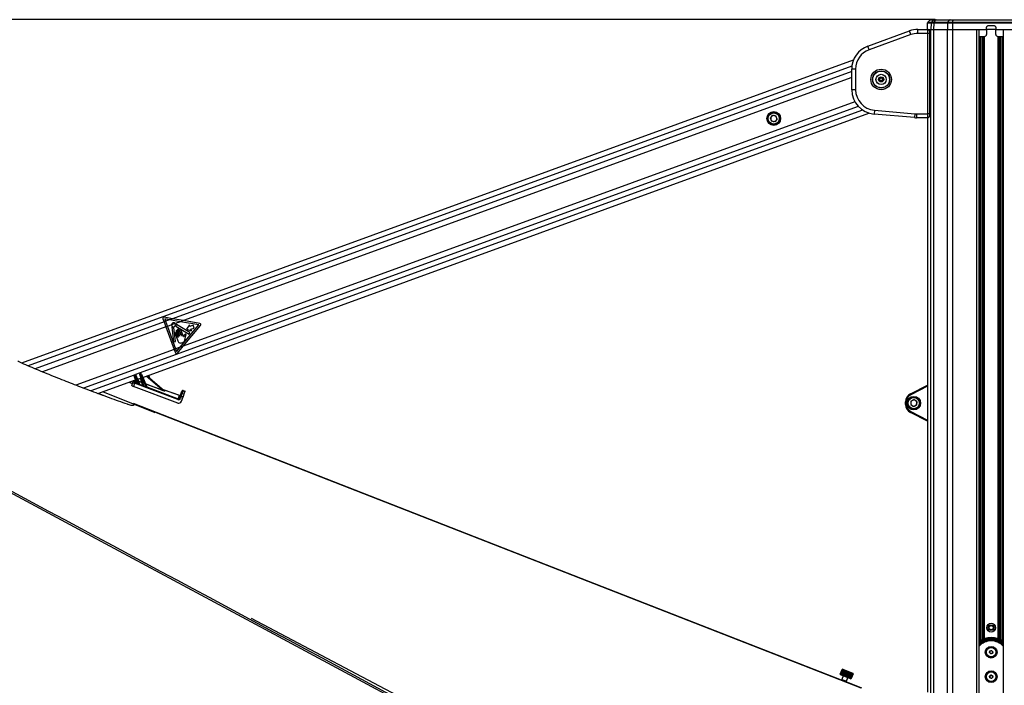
# Model space of a CAD drawing. Header units: millimetres. Extents: x 20 to 26560, y 40 to 17955.
# Tile 23 of 90: x 8008 to 10015, y 5987 to 7345. Entities that reach past the tile are written whole.
import ezdxf

# ---------------------------------------------------------------- set-up
doc = ezdxf.new("R2010")
doc.units = ezdxf.units.MM
doc.header["$LTSCALE"] = 2
doc.layers.add('COMPONENT_GEOMETRY', color=7, linetype='Continuous')
doc.styles.add('SLDTEXTSTYLE0', font='TXT', dxfattribs={"width": 0.75})
doc.dimstyles.new('SLDDIMSTYLE0', dxfattribs={"dimtxt": 150, "dimasz": 6.604, "dimexe": 0, "dimexo": 0.0625, "dimgap": 37.5, "dimtad": 0, "dimtih": 1, "dimtoh": 1, "dimdec": 1, "dimrnd": 1e-09, "dimzin": 12, "dimdsep": 46, "dimtxsty": 'SLDTEXTSTYLE0', "dimsah": 1, "dimcen": 0.09, "dimadec": 0, "dimazin": 3, "dimtfac": 1, "dimtdec": 1, "dimtofl": 0, "dimtmove": 0, "dimatfit": 3, "dimfxl": 1, "dimfrac": 2, "dimtolj": 1, "dimtzin": 12, "dimarcsym": 0})

# ---------------------------------------------------------------- blocks, each defined once
blk = doc.blocks.new('_D_3')
at = {"layer": 'COMPONENT_GEOMETRY', "color": 7}
for p, q in [((9873.9, 7345), (7394.1, 7345)), ((7400.4, 7345), (7400.4, 4671)), ((7100.3, 4640.5), (7054.6, 4640.5)), ((7054.6, 4640.5), (7054.6, 4402.4)), ((7700.5, 4640.5), (7746.2, 4640.5)), ((7746.2, 4640.5), (7746.2, 4402.4)), ((7054.6, 4402.4), (7100.3, 4402.4)), ((7746.2, 4402.4), (7700.5, 4402.4)), ((7400.4, 1504), (7400.4, 4177.9)), ((9668.8, 1504), (7394.1, 1504))]:
    blk.add_line(p, q, dxfattribs=at)
for points in [[(7400.4, 7345), (7399.4, 7338.4), (7401.4, 7338.4)], [(7400.4, 1504), (7401.4, 1510.6), (7399.4, 1510.6)]]:
    blk.add_solid(points, dxfattribs=at)
at = {"layer": 'COMPONENT_GEOMETRY', "color": 7, "char_height": 150, "attachment_point": 1, "style": 'SLDTEXTSTYLE0'}
for s, insert in [('9\'6.98"', (7100.3, 4595.7)), ('2920.5mm', (6908.1, 4371.3))]:
    blk.add_mtext(s, dxfattribs=dict(at, insert=insert))

msp = doc.modelspace()

# ---------------------------------------------------------------- linework, layer by layer
at = {"color": 7, "linetype": 'Continuous', "lineweight": 25}
for p, q in [((9857.89, 7329.03), (9857.82, 7324.96)), ((9857.93, 7337.72), (9857.85, 7332.96)), ((9857.85, 7332.96), (9857.88, 7332.96)), ((9863.29, 7344.12), (9858.85, 7339.82)), ((9865.38, 7344.96), (9873.07, 7344.96)), ((9865.77, 7337.72), (9865.56, 7324.96)), ((9871.18, 7337.72), (9865.77, 7337.72)), ((9866.67, 7339.82), (9871.03, 7344.12)), ((9866.67, 7339.82), (9871.83, 7339.82)), ((9871.18, 7337.72), (9871.02, 7324.96)), ((9874.97, 7344.12), (9871.03, 7344.12)), ((9899.43, 7337.72), (9871.18, 7337.72)), ((9871.83, 7339.82), (9874.97, 7344.12)), ((9871.83, 7339.82), (9900.08, 7339.82)), ((9873.07, 7344.96), (9876.44, 7344.96)), ((9903.22, 7344.12), (9874.97, 7344.12)), ((9876.44, 7344.96), (9904.69, 7344.96)), ((9899.43, 7337.72), (9899.27, 7324.96)), ((9909.51, 7337.72), (9899.43, 7337.72)), ((9900.08, 7339.82), (9903.22, 7344.12)), ((9900.08, 7339.82), (9909.69, 7339.82)), ((9910.57, 7344.12), (9903.22, 7344.12)), ((9904.69, 7344.96), (9910.98, 7344.96)), ((9909.51, 7337.72), (9909.47, 7324.96)), ((10067.1, 7337.72), (9909.51, 7337.72)), ((9909.69, 7339.82), (9910.57, 7344.12)), ((9909.69, 7339.82), (10066.92, 7339.82)), ((10066.05, 7344.12), (9910.57, 7344.12)), ((9910.98, 7344.96), (10065.64, 7344.96)), ((9978.97, 7324.96), (9979.04, 7329.03)), ((9983.04, 7332.96), (9993.58, 7332.96)), ((9997.57, 7329.03), (9997.65, 7324.96)), ((9736.83, 7291.07), (9821.64, 7321.94)), ((9824.38, 7314.43), (9739.56, 7283.56)), ((9824.38, 7314.43), (9821.64, 7321.94)), ((9838.74, 7316.96), (9838.74, 7324.96)), ((9838.74, 7324.96), (9858.56, 7324.96)), ((9859.19, 7316.96), (9838.74, 7316.96)), ((9858.56, 7324.96), (9865.56, 7324.96)), ((9858.76, 7324.96), (9865.56, 7324.96)), ((9859.19, 7152.96), (9859.19, 7316.96)), ((9863.19, 7152.96), (9863.19, 7316.96)), ((9865.56, 7324.96), (9871.02, 7324.96)), ((9871.02, 7324.96), (9899.27, 7324.96)), ((9899.27, 7324.96), (9909.47, 7324.96)), ((9909.47, 7324.96), (9978.97, 7324.96)), ((9909.47, 7324.96), (9959.38, 7324.96)), ((9963.67, 1576.96), (9963.67, 7324.96)), ((9963.67, 7310.96), (9974.8, 7310.96)), ((9978.97, 7324.96), (9978.8, 7314.89)), ((9997.65, 7324.96), (9978.97, 7324.96)), ((9997.65, 7324.96), (10067.15, 7324.96)), ((9997.82, 7314.89), (9997.65, 7324.96)), ((10001.82, 7310.96), (10012.95, 7310.96)), ((10012.95, 7324.96), (10012.95, 1576.96)), ((9739.56, 7283.56), (9736.83, 7291.07)), ((9707.28, 7262.09), (8011.21, 6644.67)), ((9703.93, 7202.15), (9703.93, 7244.09)), ((9711.93, 7244.09), (9703.93, 7244.09)), ((9711.93, 7244.09), (9711.93, 7202.15)), ((9759.93, 7225.43), (9763.93, 7227.74)), ((9763.93, 7227.74), (9767.93, 7225.43)), ((9759.93, 7220.81), (9759.93, 7225.43)), ((9763.93, 7218.5), (9759.93, 7220.81)), ((9760.93, 7224.85), (9763.93, 7226.58)), ((9760.93, 7221.39), (9760.93, 7224.85)), ((9763.93, 7219.65), (9760.93, 7221.39)), ((9763.93, 7226.58), (9766.93, 7224.85)), ((9766.93, 7221.39), (9763.93, 7219.65)), ((9767.93, 7220.81), (9763.93, 7218.5)), ((9766.93, 7224.85), (9766.93, 7221.39)), ((9767.93, 7225.43), (9767.93, 7220.81)), ((9711.93, 7202.15), (9703.93, 7202.15)), ((8258.41, 6615.47), (9738.97, 7154.44)), ((9542.57, 7150.03), (9538.05, 7144.64)), ((9542.57, 7150.03), (9549.51, 7148.81)), ((9551.91, 7142.19), (9549.51, 7148.81)), ((9750.27, 7160.31), (9749.57, 7152.34)), ((9831.75, 7145.15), (9749.57, 7152.34)), ((9750.27, 7160.31), (9832.45, 7153.12)), ((9832.45, 7153.12), (9831.75, 7145.15)), ((9836.11, 7152.96), (9859.19, 7152.96)), ((9836.11, 7152.96), (9836.11, 7144.96)), ((9863.18, 7152.63), (9863.19, 7152.96)), ((9538.05, 7144.64), (9540.46, 7138.03)), ((9547.39, 7136.8), (9540.46, 7138.03)), ((9551.91, 7142.19), (9547.39, 7136.8)), ((9858.56, 7144.96), (9836.11, 7144.96)), ((9858.75, 7144.96), (9858.56, 7144.96)), ((9858.75, 7144.98), (9858.75, 5973.37)), ((8299.71, 6734.91), (8301.94, 6728.77)), ((8304.99, 6729.88), (8301.94, 6728.77)), ((8301.94, 6728.77), (8305.76, 6718.28)), ((8319.41, 6735.13), (8302.42, 6738.14)), ((8303.24, 6734.7), (8304.99, 6729.88)), ((8313.32, 6732.91), (8303.24, 6734.7)), ((8313.32, 6732.91), (8304.99, 6729.88)), ((8304.99, 6729.88), (8308.81, 6719.39)), ((8319.41, 6735.13), (8313.32, 6732.91)), ((8335.26, 6729.02), (8313.32, 6732.91)), ((8341.35, 6731.24), (8319.41, 6735.13)), ((8335.26, 6729.02), (8324.64, 6725.16)), ((8341.35, 6731.24), (8335.26, 6729.02)), ((8372.81, 6722.36), (8335.26, 6729.02)), ((8374.75, 6725.32), (8341.35, 6731.24)), ((8308.81, 6719.39), (8305.76, 6718.28)), ((8305.76, 6718.28), (8322.46, 6672.4)), ((8317.33, 6722.5), (8308.81, 6719.39)), ((8308.81, 6719.39), (8325.51, 6673.51)), ((8324.64, 6725.16), (8317.33, 6722.5)), ((8317.58, 6718.53), (8321.41, 6688.15)), ((8325.25, 6688.63), (8321.63, 6717.38)), ((8326.04, 6720.07), (8352.83, 6703.46)), ((8326.5, 6708.89), (8330.59, 6697.65)), ((8354.77, 6706.68), (8326.94, 6723.44)), ((8330.18, 6697.5), (8327.19, 6705.72)), ((8329.05, 6711.87), (8333.51, 6699.62)), ((8333.11, 6699.48), (8329.31, 6709.91)), ((8336.73, 6700.8), (8332.27, 6713.04)), ((8333.7, 6710.37), (8337.13, 6700.94)), ((8334.94, 6676.95), (8372.81, 6722.36)), ((8341.74, 6698.29), (8336.91, 6711.54)), ((8341.01, 6679.16), (8376.2, 6721.36)), ((8353.5, 6722.29), (8347.72, 6713.5)), ((8347.72, 6713.5), (8357.8, 6710.49)), ((8352.83, 6703.46), (8354.77, 6706.68)), ((8354.63, 6719.19), (8353.5, 6722.29)), ((8361.51, 6721.7), (8354.63, 6719.19)), ((8356.67, 6713.59), (8363.55, 6716.09)), ((8357.8, 6710.49), (8356.67, 6713.59)), ((8363.55, 6716.09), (8361.51, 6721.7)), ((8321.41, 6688.15), (8325.25, 6688.63)), ((8324.37, 6704.7), (8329.72, 6690.02)), ((8344.81, 6694.25), (8345.85, 6699.07)), ((8325.51, 6673.51), (8322.46, 6672.4)), ((8322.46, 6672.4), (8324.94, 6665.59)), ((8334.94, 6676.95), (8325.51, 6673.51)), ((8325.51, 6673.51), (8327.51, 6668.03)), ((8327.51, 6668.03), (8334.94, 6676.95)), ((8329.1, 6664.86), (8341.01, 6679.16)), ((8341.01, 6679.16), (8334.94, 6676.95)), ((8167.13, 6582.24), (8243.84, 6610.16)), ((8231.23, 6605.58), (8233.73, 6604.41)), ((8236.14, 6599.18), (8238.14, 6604.93)), ((8238.14, 6604.93), (8239.01, 6607.4)), ((8241.59, 6608.59), (8240.73, 6606.12)), ((8241.04, 6618.78), (8240.89, 6619.24)), ((8245.56, 6604.86), (8241.04, 6618.78)), ((8241.5, 6620.49), (8242.87, 6620.99)), ((8241.5, 6620.49), (8241.98, 6619.12)), ((8241.82, 6603.32), (8242.48, 6605.07)), ((8243.38, 6619.63), (8241.98, 6619.12)), ((8241.98, 6619.12), (8247.11, 6603.31)), ((8242.48, 6605.07), (8245.03, 6604.11)), ((8243.38, 6619.63), (8242.87, 6620.99)), ((8250.53, 6601.95), (8243.38, 6619.63)), ((8244.14, 6620.42), (8244.32, 6619.97)), ((8244.32, 6619.97), (8251.65, 6601.84)), ((8247.71, 6611.58), (8254.53, 6614.06)), ((8249.7, 6607.95), (8249.54, 6607.51)), ((8249.54, 6607.51), (8251.94, 6601.56)), ((8256.68, 6604.81), (8249.54, 6607.51)), ((8249.7, 6607.95), (8256.85, 6605.25)), ((8252.28, 6620.99), (8252.13, 6621.44)), ((8259.21, 6599.65), (8252.28, 6620.99)), ((8252.74, 6622.69), (8254.23, 6623.24)), ((8252.74, 6622.69), (8253.22, 6621.33)), ((8254.74, 6621.88), (8253.22, 6621.33)), ((8253.22, 6621.33), (8260.87, 6597.78)), ((8254.74, 6621.88), (8254.23, 6623.24)), ((8265.2, 6596), (8254.74, 6621.88)), ((8255.5, 6622.67), (8255.68, 6622.22)), ((8255.68, 6622.22), (8266.15, 6596.3)), ((8256.85, 6605.25), (8256.68, 6604.81)), ((8267.29, 6618.7), (8303.03, 6587.82)), ((8272.82, 6613.93), (8270.53, 6619.88)), ((8283.65, 6543.43), (8177.16, 6585.89)), ((8241.82, 6603.32), (8239.65, 6597.09)), ((8329.7, 6563.15), (8239.65, 6597.09)), ((8330.04, 6570.07), (8241.82, 6603.32)), ((8251.93, 6601.51), (8258.58, 6599.01)), ((8258.56, 6599.04), (8256.68, 6604.81)), ((8264.01, 6602.05), (8264.17, 6602.49)), ((8264.01, 6602.05), (8266.44, 6596.04)), ((8297.63, 6589.38), (8264.01, 6602.05)), ((8264.17, 6602.49), (8297.8, 6589.82)), ((8266.44, 6596.04), (8266.44, 6596.03)), ((8266.44, 6596.04), (8330.71, 6571.82)), ((8297.63, 6589.38), (8297.8, 6589.82)), ((8300.01, 6590.44), (8333.21, 6578.87)), ((8302.11, 6588.67), (8303.19, 6587.74)), ((8336.11, 6581.11), (8338.16, 6587)), ((8338.16, 6587), (8338.38, 6587.63)), ((8340.7, 6588.19), (8338.65, 6582.31)), ((8340.93, 6588.86), (8340.7, 6588.19)), ((8344.48, 6586.88), (8340.7, 6588.19)), ((8340.93, 6588.86), (8344.71, 6587.54)), ((8344.48, 6586.88), (8342.43, 6580.99)), ((8344.71, 6587.54), (8344.48, 6586.88)), ((9823.6, 6581.95), (9858.75, 6599.68)), ((8330.04, 6570.07), (8330.71, 6571.82)), ((8330.71, 6571.82), (8333.06, 6578.59)), ((8333.34, 6573.16), (8334.88, 6577.58)), ((8334.88, 6577.58), (8336.11, 6581.11)), ((8336.8, 6577), (8335.26, 6572.58)), ((8340.58, 6575.69), (8336.8, 6577)), ((8337.52, 6566.93), (8340.58, 6575.69)), ((8338.65, 6582.31), (8342.43, 6580.99)), ((8342.43, 6580.99), (8340.58, 6575.69)), ((9815.66, 6565.88), (9813.71, 6565.88)), ((9813.71, 6560.04), (9813.71, 6565.88)), ((9815.66, 6565.88), (9815.66, 6560.04)), ((9824.64, 6566.84), (9824.21, 6559.82)), ((9824.64, 6566.84), (9830.94, 6569.98)), ((9836.81, 6566.1), (9830.94, 6569.98)), ((9836.81, 6566.1), (9836.38, 6559.07)), ((8239.28, 6561.49), (8239.28, 6561.12)), ((9723.49, 5981.73), (8239.28, 6561.49)), ((8239.28, 6560.24), (8239.28, 6558.19)), ((9815.66, 6560.04), (9813.71, 6560.04)), ((9824.21, 6559.82), (9830.08, 6555.93)), ((9836.38, 6559.07), (9830.08, 6555.93)), ((9858.75, 6526.24), (9823.6, 6543.97)), ((8895.22, 5904.74), (8480.01, 6123.81)), ((9984.95, 6054.12), (9985.9, 6057.45)), ((9987.36, 6051.63), (9984.95, 6054.12)), ((9985.9, 6057.45), (9989.26, 6058.29)), ((9990.72, 6052.47), (9987.36, 6051.63)), ((9989.26, 6058.29), (9991.67, 6055.8)), ((9991.67, 6055.8), (9990.72, 6052.47)), ((9684.46, 6019.59), (9680.76, 6010.3)), ((9680.76, 6010.3), (9680.77, 6010.3)), ((9680.77, 6010.3), (9684.48, 6019.59)), ((9680.91, 6009.95), (9681.31, 6009)), ((9684.72, 6019.49), (9681.02, 6010.2)), ((9681.02, 6010.2), (9681.11, 6010.16)), ((9681.11, 6010.16), (9684.81, 6019.45)), ((9694.88, 6003.6), (9681.31, 6009)), ((9685.41, 6019.21), (9681.7, 6009.93)), ((9681.7, 6009.93), (9681.86, 6009.86)), ((9681.86, 6009.86), (9685.56, 6019.15)), ((9686.48, 6018.79), (9682.78, 6009.5)), ((9682.78, 6009.5), (9682.99, 6009.41)), ((9682.99, 6009.41), (9686.7, 6018.7)), ((9686.89, 6006.78), (9683.92, 5999.35)), ((9687.9, 6018.22), (9684.2, 6008.93)), ((9684.2, 6008.93), (9684.47, 6008.82)), ((9684.46, 6019.59), (9684.82, 6019.75)), ((9684.48, 6019.59), (9684.46, 6019.59)), ((9684.47, 6008.82), (9688.18, 6018.11)), ((9684.81, 6019.45), (9684.72, 6019.49)), ((9685.76, 6020.15), (9684.82, 6019.75)), ((9685.56, 6019.15), (9685.41, 6019.21)), ((9685.76, 6020.15), (9706.19, 6012)), ((9689.62, 6017.53), (9685.92, 6008.24)), ((9685.92, 6008.24), (9686.24, 6008.12)), ((9686.24, 6008.12), (9689.94, 6017.41)), ((9686.7, 6018.7), (9686.48, 6018.79)), ((9691.57, 6016.75), (9687.87, 6007.47)), ((9687.87, 6007.47), (9688.22, 6007.33)), ((9687.9, 6018.22), (9687.97, 6018.37)), ((9688.18, 6018.11), (9687.9, 6018.22)), ((9688.22, 6007.33), (9691.92, 6016.62)), ((9689.94, 6017.41), (9689.62, 6017.53)), ((9693.68, 6015.92), (9689.97, 6006.63)), ((9689.97, 6006.63), (9690.34, 6006.48)), ((9690.34, 6006.48), (9694.04, 6015.77)), ((9691.92, 6016.62), (9691.57, 6016.75)), ((9695.86, 6015.05), (9692.15, 6005.76)), ((9692.15, 6005.76), (9692.52, 6005.61)), ((9692.52, 6005.61), (9696.23, 6014.9)), ((9693.21, 5995.65), (9696.18, 6003.08)), ((9694.04, 6015.77), (9693.68, 6015.92)), ((9698.03, 6014.18), (9694.32, 6004.89)), ((9694.32, 6004.89), (9694.68, 6004.75)), ((9694.68, 6004.75), (9698.39, 6014.04)), ((9701.75, 6000.86), (9694.88, 6003.6)), ((9696.23, 6014.9), (9695.86, 6015.05)), ((9700.1, 6013.35), (9696.4, 6004.07)), ((9696.4, 6004.07), (9696.73, 6003.93)), ((9696.73, 6003.93), (9700.44, 6013.22)), ((9698.39, 6014.04), (9698.03, 6014.18)), ((9702.01, 6012.6), (9698.3, 6003.31)), ((9698.3, 6003.31), (9698.6, 6003.19)), ((9698.6, 6003.19), (9702.31, 6012.48)), ((9703.66, 6011.93), (9699.96, 6002.65)), ((9699.96, 6002.65), (9700.21, 6002.55)), ((9700.44, 6013.22), (9700.1, 6013.35)), ((9700.21, 6002.55), (9703.91, 6011.83)), ((9705.01, 6011.4), (9701.31, 6002.11)), ((9701.5, 6002.03), (9705.2, 6011.32)), ((9702.31, 6012.48), (9702.01, 6012.6)), ((9706, 6011), (9702.29, 6001.72)), ((9702.42, 6001.66), (9706.13, 6010.95)), ((9706.58, 6010.77), (9702.88, 6001.48)), ((9702.94, 6001.46), (9706.64, 6010.75)), ((9706.75, 6010.7), (9703.05, 6001.42)), ((9703.91, 6011.83), (9703.66, 6011.93)), ((9705.2, 6011.32), (9705.01, 6011.4)), ((9706.13, 6010.95), (9706, 6011)), ((9706.6, 6011.07), (9706.19, 6012)), ((9706.64, 6010.75), (9706.58, 6010.77)), ((9985.04, 6006.1), (9987.67, 6008.36)), ((9985.68, 6002.7), (9985.04, 6006.1)), ((9988.95, 6001.56), (9985.68, 6002.7)), ((9987.67, 6008.36), (9990.94, 6007.22)), ((9991.58, 6003.81), (9988.95, 6001.56)), ((9990.94, 6007.22), (9991.58, 6003.81)), ((9683.92, 5999.35), (9683.31, 5997.81)), ((9692.62, 5994.17), (9693.21, 5995.65)), ((9724.81, 5981.6), (9692.62, 5994.17)), ((9701.31, 6002.11), (9701.5, 6002.03)), ((9701.75, 6000.86), (9702.69, 6001.26)), ((9702.29, 6001.72), (9702.42, 6001.66)), ((9702.88, 6001.48), (9702.94, 6001.46))]:
    msp.add_line(p, q, dxfattribs=at)
at = {"color": 8, "linetype": 'Continuous', "lineweight": 25}
for p, q in [((9865.77, 7337.72), (9857.93, 7337.72)), ((9858.85, 7339.82), (9866.67, 7339.82)), ((9871.03, 7344.12), (9863.29, 7344.12)), ((9863.19, 7316.96), (9859.19, 7316.96)), ((9865.56, 1576.96), (9865.56, 7324.96)), ((9871.02, 7324.96), (9871.02, 1576.96)), ((9899.27, 1576.96), (9899.27, 7324.96)), ((9909.47, 7324.96), (9909.47, 1576.96)), ((9959.38, 1576.96), (9959.38, 7324.96)), ((9966.59, 6078.3), (9966.59, 7310.96)), ((9969.42, 7310.96), (9969.42, 6079.98)), ((9972.42, 6081.44), (9972.42, 7310.96)), ((9973.84, 7310.96), (9973.84, 6082.02)), ((10002.78, 6082.02), (10002.78, 7310.96)), ((10004.19, 7310.96), (10004.19, 6081.44)), ((10007.19, 6079.98), (10007.19, 7310.96)), ((10010.02, 7310.96), (10010.02, 6078.3)), ((9704.29, 7250.12), (8024.93, 6638.78)), ((9703.93, 7239.13), (8319.41, 6735.13)), ((9703.93, 7227.26), (8341.35, 6731.24)), ((9717.18, 7168.24), (8137.76, 6593.29)), ((9710.35, 7177.63), (8341.01, 6679.16)), ((9726.07, 7160.63), (8243.6, 6620.97)), ((9863.19, 7152.96), (9859.19, 7152.96)), ((9858.76, 7144.98), (9858.76, 5973.36)), ((8301.94, 6728.77), (8038.79, 6632.98)), ((8305.76, 6718.28), (8054.03, 6626.64)), ((8322.46, 6672.4), (8121.93, 6599.4)), ((8240.95, 6620), (8152.35, 6587.75)), ((8244.91, 6604.24), (8243.08, 6609.89)), ((8248.17, 6611.74), (8249.7, 6607.95)), ((8256.85, 6605.25), (8254.05, 6613.88)), ((8258.86, 6615.63), (8264.17, 6602.49)), ((8297.8, 6589.82), (8265.23, 6617.95)), ((8333.06, 6578.59), (8300.65, 6589.89)), ((9858.75, 6597.47), (9824.45, 6580.16)), ((8192.18, 6573.08), (8168.21, 6582.63)), ((9824.45, 6545.75), (9858.75, 6528.45)), ((9683.92, 5999.35), (9690.09, 5996.89)), ((9690.09, 5996.89), (9693.21, 5995.65))]:
    msp.add_line(p, q, dxfattribs=at)
at = {"color": 7, "linetype": 'Continuous', "lineweight": 25, "flags": 128}
for points in [[(9910.98, 7344.96), (9910.93, 7344.95), (9910.87, 7344.9), (9910.81, 7344.84), (9910.76, 7344.74), (9910.71, 7344.62), (9910.66, 7344.48), (9910.61, 7344.31), (9910.57, 7344.12)], [(9683.31, 5997.81), (8994.07, 6267.04), (8239.28, 6561.88)]]:
    msp.add_lwpolyline(points, dxfattribs=at)
at = {"color": 8, "linetype": 'Continuous', "lineweight": 25, "flags": 128}
msp.add_lwpolyline([(8934.25, 5872.24), (8544.51, 6081.62), (8154.77, 6291), (7765.03, 6500.39), (7375.3, 6709.77), (6985.58, 6919.16), (6595.9, 7128.58), (6511.26, 7174.15)], dxfattribs=at)
at = {"color": 7, "linetype": 'Continuous', "lineweight": 25}
for centre, radius in [((9763.93, 7223.12), 21), ((9763.93, 7223.12), 17.5), ((9763.93, 7223.12), 17.1), ((9763.93, 7223.12), 10.5), ((9763.93, 7223.12), 5.25), ((9544.98, 7143.42), 14), ((9544.98, 7143.42), 13), ((9544.98, 7143.42), 11.4), ((9830.51, 6562.96), 13.8), ((9830.51, 6562.96), 13), ((9830.51, 6562.96), 11.4), ((9988.31, 6104.96), 9), ((9988.31, 6104.96), 5.83), ((9988.31, 6104.96), 4.13), ((9988.31, 6054.96), 11.91), ((9988.31, 6054.96), 11.21), ((9988.31, 6054.96), 9.75), ((9988.31, 6004.96), 11.91), ((9988.31, 6004.96), 11.21), ((9988.31, 6004.96), 9.75)]:
    msp.add_circle(centre, radius, dxfattribs=at)
for centre, radius, start, end in [((9860.93, 7337.67), 3, 134, 179), ((9865.38, 7341.96), 3, 90, 134), ((9868.8, 7337.67), 3.03, 134.70505, 179.11948), ((9873.08, 7342.05), 2.91, 90.09493, 134.69918), ((9874.85, 7337.74), 3.67, 145.46671, 180.35228), ((9876.53, 7343.1), 1.86, 92.6482, 146.83731), ((9903.1, 7337.74), 3.67, 145.46671, 180.35228), ((9904.78, 7343.1), 1.86, 92.6482, 146.83731), ((9920.82, 7337.81), 11.31, 169.73862, 180.46484), ((9838.74, 7274.96), 50, 90, 110), ((9838.74, 7274.96), 42, 90, 110), ((9974.8, 7314.96), 4, 270, 359), ((10001.82, 7314.96), 4, 181, 270), ((9753.93, 7244.09), 50, 110, 180), ((9753.93, 7244.09), 42, 110, 180), ((9763.93, 7223.12), 3, 120, 180), ((9763.93, 7223.12), 3, 180, 240), ((9763.93, 7223.12), 3, 60, 120), ((9763.93, 7223.12), 3, 240, 300), ((9763.93, 7223.12), 3, 0, 60), ((9763.93, 7223.12), 3, 300, 0), ((9753.93, 7202.15), 50, 180, 265), ((9753.93, 7202.15), 42, 180, 265), ((9544.98, 7143.42), 6.1, 140.00304, 200.00304), ((9544.98, 7143.42), 6.1, 80.00304, 140.00304), ((9544.98, 7143.42), 6.1, 20.00304, 80.00304), ((9836.11, 7194.96), 42, 265, 270), ((9544.98, 7143.42), 6.1, 200.00304, 260.00304), ((9544.98, 7143.42), 6.1, 260.00304, 320.00304), ((9544.98, 7143.42), 6.1, 320.00304, 20.00304), ((9836.11, 7194.96), 50, 265, 270), ((8301.99, 6735.74), 2.43, 79.94535, 200.00304), ((8321.41, 6722.66), 4.08, 182.32164, 37.68445), ((8317.98, 6718.58), 0.406, 49.96874, 187.18487), ((8321.41, 6722.66), 4.93, 229.96874, 267.96886), ((8321.22, 6717.33), 0.406, 7.18487, 87.96886), ((8325.78, 6705.21), 1.5, 20.00304, 200.00304), ((8326.25, 6720.42), 0.406, 155.13025, 238.20397), ((8321.41, 6722.66), 4.93, 335.13025, 4.6714), ((8326.73, 6723.1), 0.406, 58.94126, 184.6714), ((8327.9, 6709.4), 1.5, 20.00304, 200.00304), ((8330.66, 6712.45), 1.71, 20.00304, 200.00304), ((8335.31, 6710.96), 1.71, 20.00304, 200.00304), ((8374.33, 6722.92), 2.43, 320.18082, 79.94535), ((8330.39, 6697.58), 0.214, 200.00304, 20.00304), ((8333.31, 6699.55), 0.214, 200.00304, 20.00304), ((8336.93, 6700.87), 0.214, 200.00304, 20.00304), ((8240.01, 6604.26), 1.99, 68.95065, 160.33253), ((8240.88, 6606.74), 1.99, 68.95065, 160.33253), ((8241.84, 6619.55), 1, 110.00304, 198.00304), ((8243.96, 6612.21), 7.19, 106.01594, 113.99015), ((8243.21, 6620.05), 1, 22.00304, 110.00304), ((8246.3, 6613.07), 7.19, 106.01594, 113.99015), ((8248.26, 6611.19), 3.55, 286.09236, 293.91373), ((8249.69, 6607.96), 0.481, 202.17672, 251.17608), ((8253.08, 6621.75), 1, 110.00304, 198.00304), ((8255.2, 6614.42), 7.19, 106.01594, 113.99015), ((8254.57, 6622.3), 1, 22.00304, 110.00304), ((8257.66, 6615.32), 7.19, 106.01594, 113.99015), ((8256.85, 6605.28), 0.501, 250.19531, 16.7354), ((8255.85, 6608.74), 3.63, 285.93571, 294.07038), ((8245.08, 6604.72), 0.501, 250.19531, 16.7354), ((8245.13, 6604.64), 0.533, 258.9867, 8.65727), ((8233.79, 6608.59), 14.33, 336.87753, 338.40007), ((8236.69, 6607.46), 14.89, 336.86786, 338.27946), ((8252.09, 6602.02), 0.481, 202.17672, 251.17608), ((8252.12, 6601.98), 0.509, 203.0095, 248.25988), ((8258.73, 6599.51), 0.501, 250.19531, 16.7354), ((8258.73, 6599.49), 0.508, 252.06832, 14.79045), ((8245.49, 6604.04), 16.61, 336.73885, 337.82658), ((8262.73, 6605.74), 3.55, 286.09236, 293.91373), ((8264.16, 6602.51), 0.481, 202.17672, 251.17608), ((8249.19, 6602.61), 17.32, 336.61168, 337.56491), ((8266.59, 6596.5), 0.481, 202.17672, 251.17608), ((8266.59, 6596.48), 0.475, 202.23806, 251.76005), ((8302.22, 6589.06), 0.403, 229.27034, 254.1811), ((8303.3, 6588.13), 0.403, 229.27034, 254.1811), ((8340.03, 6586.33), 1.98, 70.28332, 160.27422), ((8340.27, 6586.97), 2, 70.78923, 160.78923), ((8333.78, 6580.44), 1.99, 248.95065, 340.33253), ((8333.87, 6580.76), 2, 250.78923, 340.78923), ((8331.18, 6562.4), 10.97, 68.17731, 78.66107), ((8332.72, 6566.82), 10.97, 68.17731, 78.66107), ((8337.98, 6580.44), 1.98, 70.28332, 160.27422), ((9831.71, 6565.88), 18, 116.76925, 180), ((9831.66, 6565.88), 16, 116.76925, 180), ((9843.06, 6590.1), 21.09, 202.7286, 208.10027), ((9830.51, 6562.96), 6.1, 116.50176, 176.50176), ((9830.51, 6562.96), 6.1, 56.50176, 116.50176), ((9830.51, 6562.96), 6.1, 356.50176, 56.50176), ((9831.71, 6560.04), 18, 180, 243.23075), ((9831.66, 6560.04), 16, 180, 243.23075), ((9843.06, 6535.82), 21.09, 151.89973, 157.2714), ((9830.51, 6562.96), 6.1, 176.50176, 236.50176), ((9830.51, 6562.96), 6.09, 236.50176, 296.50176), ((9830.51, 6562.96), 6.09, 296.50176, 356.50176), ((9988.31, 6044.96), 39.79, 51.68622, 128.26046), ((9988.31, 6044.96), 36, 46.80845, 133.19155), ((9988.31, 6054.96), 3, 164.07117, 224.07117), ((9988.31, 6054.96), 3, 104.07117, 164.07117), ((9988.31, 6054.96), 3, 224.07117, 284.07117), ((9988.31, 6054.96), 3, 44.07117, 104.07117), ((9988.31, 6054.96), 3, 284.07117, 344.07117), ((9988.31, 6054.96), 3, 344.07117, 44.07117), ((9988.31, 6004.96), 3, 130.70083, 190.70083), ((9988.31, 6004.96), 3, 190.70083, 250.70083), ((9988.31, 6004.96), 3, 70.70083, 130.70083), ((9988.31, 6004.96), 3, 250.70083, 310.70083), ((9988.31, 6004.96), 3, 10.70083, 70.70083), ((9988.31, 6004.96), 3, 310.70083, 10.70083)]:
    msp.add_arc(centre, radius, start, end, dxfattribs=at)
at = {"color": 8, "linetype": 'Continuous', "lineweight": 25}
for centre, radius, start, end in [((8243.22, 6610.43), 0.511, 264.39115, 315.61494), ((9988.31, 6044.96), 39.21, 51.06683, 128.93317), ((9988.31, 6044.96), 38.21, 49.84559, 130.15441), ((9988.31, 6044.96), 36.9, 48.11222, 131.88778), ((9988.31, 6044.96), 33.9, 43.37546, 136.62454), ((9988.31, 6044.96), 33.08, 41.8522, 138.1478)]:
    msp.add_arc(centre, radius, start, end, dxfattribs=at)
at = {"color": 7, "linetype": 'Continuous', "lineweight": 25}
for centre, major_axis, ratio, start_param, end_param in [((8241.9, 6603.57), (3.76, -1.36), 0.0660033, 3.1424327, 4.714385), ((8242.6, 6605.41), (1.87, -0.71), 0.177897, 3.1462485, 4.7182008), ((8227.64, 6605.18), (9.36, -3.54), 0.177897, 0.0046558, 0.9315825), ((8239.88, 6597.76), (3.74, -1.42), 0.177897, 3.1462485, 4.7182008), ((8246.71, 6603.56), (1.8, -0.72), 0.1362995, 3.2545119, 3.5640471), ((8246.88, 6604.02), (1.32, -0.89), 0.1413197, 3.3197123, 3.6292475), ((8180.94, 6626.16), (102.88, -38.72), 0.0181876, 0.8366672, 0.8808163), ((8180.94, 6626.15), (102.89, -38.71), 0.0227344, 0.8366623, 0.8808113), ((8250.2, 6602.75), (1.45, -0.97), 0.1251415, 6.2702879, 6.4642886), ((8250.03, 6602.29), (1.92, -0.77), 0.1279519, 6.2112461, 6.4052468), ((8260.36, 6598.35), (1.8, -0.72), 0.1362995, 3.2545119, 3.3397095), ((8260.54, 6598.81), (1.32, -0.89), 0.1413197, 3.3197123, 3.4049099), ((8180.94, 6626.16), (102.88, -38.72), 0.0181876, 0.6199395, 0.6897734), ((8180.94, 6626.15), (102.89, -38.71), 0.0227344, 0.6199346, 0.6897684), ((8296.36, 6590.33), (6.89, -2.7), 0.0588183, 4.92051, 6.4481137), ((8296.54, 6590.8), (6.57, -3.07), 0.0492954, 4.9284986, 6.4561024), ((8298.07, 6590.18), (4.08, -1.57), 0.0595806, 0.1643064, 0.4192358), ((8331.86, 6568.9), (2.05, 5.79), 0.976801, 3.121226, 4.7167721), ((8331.48, 6573.9), (1.36, 3.86), 0.976801, 3.121226, 4.7167721), ((8331.45, 6573.81), (0.71, 2), 0.9409984, 3.1202246, 4.7157707), ((8326.63, 6559.98), (6.58, 18.89), 0.0141088, 0, 0.1763148), ((8336.71, 6576.74), (1.97, 5.67), 0.0003891, 4.758392, 6.0949637)]:
    msp.add_ellipse(centre, major_axis=major_axis, ratio=ratio, start_param=start_param, end_param=end_param, dxfattribs=at)
at = {"color": 8, "linetype": 'Continuous', "lineweight": 25}
for centre, major_axis, ratio, start_param, end_param in [((8229.66, 6610.98), (9.34, -3.59), 0.2225987, 0.0071227, 0.3446099), ((8230.36, 6612.82), (11.23, -4.25), 0.177897, 0.0046558, 0.2710737)]:
    msp.add_ellipse(centre, major_axis=major_axis, ratio=ratio, start_param=start_param, end_param=end_param, dxfattribs=at)
at = {"color": 7, "linetype": 'Continuous', "lineweight": 25}
for points, knots in [([(9857.88, 7332.96), (9857.89, 7332.91), (9857.9, 7332.83), (9857.91, 7332.14), (9857.91, 7331.12), (9857.9, 7330.02), (9857.89, 7329.3), (9857.89, 7329.03)], [0, 0, 0, 0, 0.217103, 0.4342071, 0.6512847, 0.8683252, 1, 1, 1, 1]), ([(9979.04, 7329.03), (9979.1, 7329.48), (9979.2, 7330.38), (9979.91, 7331.56), (9980.94, 7332.45), (9982.05, 7332.9), (9982.77, 7332.94), (9983.04, 7332.96)], [0, 0, 0, 0, 0.2170511, 0.4341034, 0.6511343, 0.8681856, 1, 1, 1, 1]), ([(9993.58, 7332.96), (9994.02, 7332.91), (9994.92, 7332.83), (9996.12, 7332.14), (9997.03, 7331.12), (9997.5, 7330.02), (9997.55, 7329.3), (9997.57, 7329.03)], [0, 0, 0, 0, 0.217103, 0.4342071, 0.6512847, 0.8683252, 1, 1, 1, 1]), ([(9863.19, 7317.08), (9863.18, 7317.67), (9863.15, 7318.89), (9862.94, 7320.64), (9862.65, 7321.98), (9861.93, 7323.32), (9860.97, 7324.26), (9859.8, 7324.88), (9858.94, 7324.9), (9858.55, 7324.91)], [0, 0, 0, 0, 0.1569902, 0.3264492, 0.5314588, 0.6517886, 0.7694167, 0.8978136, 1, 1, 1, 1]), ([(9859.19, 7316.96), (9859.19, 7317.18), (9859.19, 7317.62), (9859.18, 7318.28), (9859.17, 7318.93), (9859.16, 7319.58), (9859.13, 7320.4), (9859.1, 7321.19), (9859.05, 7321.91), (9859.01, 7322.58), (9858.95, 7323.19), (9858.9, 7323.7), (9858.85, 7324.04), (9858.8, 7324.33), (9858.75, 7324.57), (9858.71, 7324.73), (9858.65, 7324.87), (9858.61, 7324.95), (9858.57, 7324.96), (9858.56, 7324.96)], [0, 0, 0, 0, 0.05216245, 0.10468239, 0.15832859, 0.21236353, 0.26441729, 0.37025535, 0.42416171, 0.47637595, 0.5825405, 0.63661311, 0.68932584, 0.74240204, 0.79662314, 0.8512393, 0.8881232, 0.96248528, 1, 1, 1, 1]), ([(9863.19, 7316.96), (9863.19, 7316.98), (9863.19, 7317.02), (9863.19, 7317.06), (9863.19, 7317.08)], [0, 0, 0, 0, 0.4599042, 1, 1, 1, 1]), ([(9858.56, 7144.96), (9858.58, 7144.96), (9858.61, 7144.98), (9858.66, 7145.06), (9858.71, 7145.21), (9858.77, 7145.41), (9858.81, 7145.66), (9858.86, 7145.97), (9858.91, 7146.33), (9858.95, 7146.74), (9858.99, 7147.19), (9859.03, 7147.68), (9859.07, 7148.21), (9859.1, 7148.78), (9859.13, 7149.57), (9859.16, 7150.41), (9859.18, 7151.34), (9859.19, 7152.12), (9859.19, 7152.68), (9859.19, 7152.96)], [0, 0, 0, 0, 0.0533266, 0.1070285, 0.1619148, 0.2172108, 0.2706245, 0.3244162, 0.3794021, 0.4348015, 0.4881095, 0.5417952, 0.5966751, 0.6519689, 0.7048118, 0.8123107, 0.8670981, 0.9331829, 1, 1, 1, 1]), ([(9858.64, 7145), (9858.71, 7144.99), (9859.27, 7144.91), (9860.23, 7145.26), (9861.27, 7145.91), (9861.98, 7146.71), (9862.46, 7147.58), (9862.77, 7148.52), (9863, 7149.67), (9863.15, 7151.09), (9863.17, 7152.17), (9863.18, 7152.63)], [0, 0, 0, 0, 0.0215782, 0.1567429, 0.2664535, 0.3648021, 0.4594026, 0.5650876, 0.7064134, 0.8743666, 1, 1, 1, 1]), ([(8324.64, 6725.16), (8324.33, 6725.49), (8323.7, 6726.16), (8322.39, 6726.7), (8321, 6726.8), (8319.66, 6726.43), (8318.51, 6725.64), (8317.69, 6724.51), (8317.34, 6723.4), (8317.34, 6722.72), (8317.33, 6722.5)], [0, 0, 0, 0, 0.1335987, 0.2671966, 0.4008119, 0.5344211, 0.6680123, 0.8016105, 0.9352267, 1, 1, 1, 1]), ([(8329.72, 6690.02), (8330.11, 6689.13), (8330.85, 6687.43), (8333.21, 6685.76), (8335.96, 6685.34), (8338.68, 6685.93), (8341.16, 6687.12), (8343.23, 6689), (8344.29, 6691.57), (8344.64, 6693.35), (8344.81, 6694.25)], [0, 0, 0, 0, 0.1310602, 0.2510236, 0.3769161, 0.5013552, 0.6271609, 0.7506501, 0.8753565, 1, 1, 1, 1]), ([(8341.96, 6698.48), (8341.93, 6698.44), (8341.87, 6698.36), (8341.79, 6698.31), (8341.74, 6698.29), (8341.74, 6698.29)], [0, 0, 0, 0, 0.5139901, 0.9849014, 1, 1, 1, 1]), ([(8342.52, 6700.27), (8342.45, 6699.95), (8342.32, 6699.33), (8342.08, 6698.75), (8341.96, 6698.48)], [0, 0, 0, 0, 0.5191471, 1, 1, 1, 1]), ([(8344.41, 6703.03), (8343.95, 6702.6), (8343.12, 6701.81), (8342.71, 6700.75), (8342.52, 6700.27)], [0, 0, 0, 0, 0.5468478, 1, 1, 1, 1]), ([(8345.85, 6699.07), (8346.1, 6699.85), (8346.41, 6700.82), (8346.84, 6701.99), (8346.8, 6702.63), (8346.57, 6703.13), (8346.26, 6703.41), (8345.8, 6703.6), (8345.09, 6703.54), (8344.64, 6703.2), (8344.41, 6703.03)], [0, 0, 0, 0, 0.369532, 0.4622338, 0.5578405, 0.6537113, 0.7001721, 0.7470017, 0.8728446, 1, 1, 1, 1]), ([(8324.94, 6665.59), (8325.06, 6665.34), (8325.3, 6664.85), (8325.94, 6664.3), (8326.71, 6664), (8327.55, 6663.96), (8328.34, 6664.21), (8328.84, 6664.57), (8329.06, 6664.82), (8329.1, 6664.86)], [0, 0, 0, 0, 0.16108005, 0.32216014, 0.48321599, 0.64407883, 0.80467871, 0.96512759, 1, 1, 1, 1]), ([(8015.73, 6642.62), (8013.89, 6643.43), (8010.21, 6645.05), (8006.01, 6647.29), (8004.55, 6648.37), (8003.88, 6648.86)], [0, 0, 0, 0, 0.3497039, 0.6996734, 1, 1, 1, 1]), ([(8227.41, 6560.55), (8221.35, 6562.68), (8209.24, 6566.95), (8190.92, 6573.51), (8172.47, 6580.23), (8154.38, 6586.96), (8136.71, 6593.67), (8119.47, 6600.33), (8102.23, 6607.11), (8079.07, 6616.36), (8050.08, 6628.18), (8027.19, 6637.8), (8015.73, 6642.62)], [0, 0, 0, 0, 0.0864827, 0.1729578, 0.259913, 0.3468586, 0.4272587, 0.5076622, 0.5886436, 0.6696279, 0.8344555, 1, 1, 1, 1]), ([(8246.97, 6602.96), (8246.9, 6602.99), (8246.55, 6603.13), (8245.99, 6603.46), (8245.38, 6603.86), (8245.13, 6604.04), (8245.03, 6604.11)], [0, 0, 0, 0, 0.0843107, 0.4612175, 0.7968703, 1, 1, 1, 1]), ([(8245.66, 6604.72), (8245.73, 6604.63), (8245.93, 6604.41), (8246.37, 6603.93), (8246.79, 6603.53), (8247.06, 6603.35), (8247.11, 6603.31)], [0, 0, 0, 0, 0.2052766, 0.54887, 0.9210651, 1, 1, 1, 1]), ([(8251.93, 6601.51), (8251.9, 6601.5), (8251.83, 6601.46), (8251.58, 6601.41), (8251.25, 6601.4), (8250.83, 6601.45), (8250.55, 6601.56), (8250.39, 6601.61)], [0, 0, 0, 0, 0.1837229, 0.3577538, 0.5459259, 0.7461896, 1, 1, 1, 1]), ([(8250.53, 6601.95), (8250.64, 6601.88), (8250.85, 6601.76), (8251.17, 6601.67), (8251.41, 6601.68), (8251.58, 6601.73), (8251.63, 6601.77), (8251.65, 6601.79)], [0, 0, 0, 0, 0.2616949, 0.4547577, 0.6342319, 0.8078503, 1, 1, 1, 1]), ([(8260.75, 6597.49), (8260.68, 6597.52), (8260.33, 6597.67), (8259.72, 6598.07), (8259.11, 6598.53), (8258.71, 6598.87), (8258.61, 6598.97), (8258.58, 6599.01)], [0, 0, 0, 0, 0.0729694, 0.3847223, 0.7213984, 0.8927684, 1, 1, 1, 1]), ([(8259.22, 6599.62), (8259.25, 6599.57), (8259.33, 6599.45), (8259.64, 6599.04), (8260.09, 6598.49), (8260.54, 6598.01), (8260.82, 6597.81), (8260.87, 6597.78)], [0, 0, 0, 0, 0.1052615, 0.2802231, 0.6261442, 0.9328781, 1, 1, 1, 1]), ([(8266.44, 6596.03), (8266.45, 6596.03), (8266.47, 6595.98), (8266.44, 6595.89), (8266.28, 6595.75), (8266.05, 6595.64), (8265.76, 6595.58), (8265.42, 6595.61), (8265.2, 6595.7), (8265.08, 6595.74)], [0, 0, 0, 0, 0.0324038, 0.2220781, 0.3811988, 0.5433613, 0.6728153, 0.8347469, 1, 1, 1, 1]), ([(8265.2, 6596), (8265.28, 6595.95), (8265.42, 6595.86), (8265.61, 6595.82), (8265.74, 6595.82), (8265.82, 6595.83), (8265.95, 6595.88), (8266.07, 6595.98), (8266.16, 6596.14), (8266.17, 6596.24), (8266.15, 6596.3), (8266.15, 6596.3)], [0, 0, 0, 0, 0.16551111, 0.28358534, 0.31493155, 0.41350531, 0.43337327, 0.5928838, 0.76041904, 0.96517182, 1, 1, 1, 1]), ([(8239.28, 6558.19), (8239.13, 6558), (8238.83, 6557.63), (8236.44, 6557.89), (8232.89, 6558.75), (8229.63, 6559.78), (8227.73, 6560.44), (8227.41, 6560.55)], [0, 0, 0, 0, 0.2355895, 0.4712892, 0.7059083, 0.9495813, 1, 1, 1, 1]), ([(8239.28, 6561.49), (8239.28, 6561.6), (8239.28, 6561.83), (8239.28, 6561.86), (8239.28, 6561.87)], [0, 0, 0, 0, 0.5033656, 1, 1, 1, 1]), ([(9680.91, 6009.95), (9680.9, 6009.97), (9680.86, 6010.07), (9680.8, 6010.2), (9680.76, 6010.3)], [0, 0, 0, 0, 0.2345129, 1, 1, 1, 1]), ([(9680.77, 6010.3), (9680.84, 6010.16), (9680.94, 6009.92), (9681.07, 6009.69), (9681.14, 6009.58), (9681.17, 6009.59), (9681.16, 6009.7), (9681.11, 6009.91), (9681.05, 6010.1), (9681.02, 6010.2)], [0, 0, 0, 0, 0.204032, 0.3454381, 0.4634379, 0.5817831, 0.6937763, 0.8561918, 1, 1, 1, 1]), ([(9681.11, 6010.16), (9681.18, 6010.02), (9681.31, 6009.77), (9681.48, 6009.52), (9681.61, 6009.4), (9681.69, 6009.38), (9681.74, 6009.47), (9681.75, 6009.65), (9681.72, 6009.84), (9681.7, 6009.93)], [0, 0, 0, 0, 0.204032, 0.3454381, 0.4634379, 0.5817831, 0.6937763, 0.8561918, 1, 1, 1, 1]), ([(9681.86, 6009.86), (9681.94, 6009.72), (9682.08, 6009.46), (9682.3, 6009.2), (9682.47, 6009.05), (9682.6, 6009.02), (9682.71, 6009.08), (9682.77, 6009.24), (9682.78, 6009.42), (9682.78, 6009.5)], [0, 0, 0, 0, 0.204032, 0.3454381, 0.4634379, 0.5817831, 0.6937763, 0.8561918, 1, 1, 1, 1]), ([(9682.99, 6009.41), (9683.08, 6009.26), (9683.23, 6009.01), (9683.47, 6008.73), (9683.68, 6008.57), (9683.86, 6008.51), (9684.02, 6008.56), (9684.14, 6008.7), (9684.18, 6008.86), (9684.2, 6008.93)], [0, 0, 0, 0, 0.204032, 0.3454381, 0.4634379, 0.5817831, 0.6937763, 0.8561918, 1, 1, 1, 1]), ([(9684.47, 6008.82), (9684.56, 6008.67), (9684.7, 6008.42), (9684.97, 6008.13), (9685.2, 6007.96), (9685.42, 6007.89), (9685.64, 6007.91), (9685.81, 6008.03), (9685.89, 6008.18), (9685.92, 6008.24)], [0, 0, 0, 0, 0.204032, 0.3454381, 0.4634379, 0.5817831, 0.6937763, 0.8561918, 1, 1, 1, 1]), ([(9684.72, 6019.49), (9684.84, 6019.55), (9685.05, 6019.67), (9685.21, 6019.78), (9685.25, 6019.84), (9685.2, 6019.85), (9685.04, 6019.8), (9684.79, 6019.71), (9684.58, 6019.63), (9684.48, 6019.59)], [0, 0, 0, 0, 0.204032, 0.3454381, 0.4634379, 0.5817831, 0.6937763, 0.8561918, 1, 1, 1, 1]), ([(9685.41, 6019.21), (9685.51, 6019.29), (9685.67, 6019.42), (9685.77, 6019.56), (9685.76, 6019.64), (9685.65, 6019.67), (9685.44, 6019.64), (9685.15, 6019.57), (9684.92, 6019.49), (9684.81, 6019.45)], [0, 0, 0, 0, 0.20403198, 0.34543812, 0.46343791, 0.58178308, 0.69377629, 0.85619184, 1, 1, 1, 1]), ([(9686.48, 6018.79), (9686.56, 6018.87), (9686.68, 6019.01), (9686.72, 6019.18), (9686.65, 6019.29), (9686.49, 6019.33), (9686.24, 6019.33), (9685.92, 6019.26), (9685.68, 6019.19), (9685.56, 6019.15)], [0, 0, 0, 0, 0.204032, 0.3454381, 0.4634379, 0.5817831, 0.6937763, 0.8561918, 1, 1, 1, 1]), ([(9686.24, 6008.12), (9686.31, 6007.97), (9686.45, 6007.72), (9686.72, 6007.43), (9686.98, 6007.26), (9687.23, 6007.17), (9687.48, 6007.18), (9687.71, 6007.28), (9687.82, 6007.41), (9687.87, 6007.47)], [0, 0, 0, 0, 0.204032, 0.3454381, 0.4634379, 0.5817831, 0.6937763, 0.8561918, 1, 1, 1, 1]), ([(9688.02, 6018.5), (9688.02, 6018.56), (9688.02, 6018.67), (9687.89, 6018.79), (9687.69, 6018.85), (9687.4, 6018.86), (9687.06, 6018.81), (9686.81, 6018.73), (9686.7, 6018.7)], [0, 0, 0, 0, 0.177653, 0.3258999, 0.4745808, 0.6152814, 0.8193292, 1, 1, 1, 1]), ([(9689.62, 6017.53), (9689.65, 6017.64), (9689.7, 6017.81), (9689.6, 6018.03), (9689.44, 6018.17), (9689.2, 6018.25), (9688.89, 6018.27), (9688.53, 6018.22), (9688.29, 6018.15), (9688.18, 6018.11)], [0, 0, 0, 0, 0.20403198, 0.34543812, 0.46343791, 0.58178308, 0.69377629, 0.85619184, 1, 1, 1, 1]), ([(9688.22, 6007.33), (9688.28, 6007.19), (9688.4, 6006.95), (9688.66, 6006.66), (9688.93, 6006.48), (9689.2, 6006.39), (9689.49, 6006.38), (9689.76, 6006.46), (9689.91, 6006.57), (9689.97, 6006.63)], [0, 0, 0, 0, 0.204032, 0.3454381, 0.4634379, 0.5817831, 0.6937763, 0.8561918, 1, 1, 1, 1]), ([(9691.57, 6016.75), (9691.58, 6016.87), (9691.58, 6017.06), (9691.43, 6017.3), (9691.23, 6017.46), (9690.97, 6017.55), (9690.64, 6017.57), (9690.28, 6017.52), (9690.05, 6017.44), (9689.94, 6017.41)], [0, 0, 0, 0, 0.204032, 0.3454381, 0.4634379, 0.5817831, 0.6937763, 0.8561918, 1, 1, 1, 1]), ([(9690.34, 6006.48), (9690.39, 6006.35), (9690.48, 6006.12), (9690.73, 6005.83), (9690.99, 6005.65), (9691.27, 6005.56), (9691.59, 6005.54), (9691.9, 6005.61), (9692.07, 6005.71), (9692.15, 6005.76)], [0, 0, 0, 0, 0.204032, 0.3454381, 0.4634379, 0.5817831, 0.6937763, 0.8561918, 1, 1, 1, 1]), ([(9693.68, 6015.92), (9693.66, 6016.04), (9693.62, 6016.25), (9693.43, 6016.51), (9693.19, 6016.68), (9692.92, 6016.77), (9692.58, 6016.8), (9692.24, 6016.74), (9692.02, 6016.66), (9691.92, 6016.62)], [0, 0, 0, 0, 0.204032, 0.3454381, 0.4634379, 0.5817831, 0.6937763, 0.8561918, 1, 1, 1, 1]), ([(9692.52, 6005.61), (9692.56, 6005.48), (9692.61, 6005.27), (9692.83, 6005), (9693.08, 6004.82), (9693.36, 6004.73), (9693.69, 6004.7), (9694.03, 6004.76), (9694.23, 6004.85), (9694.32, 6004.89)], [0, 0, 0, 0, 0.204032, 0.3454381, 0.4634379, 0.5817831, 0.6937763, 0.8561918, 1, 1, 1, 1]), ([(9695.86, 6015.05), (9695.82, 6015.18), (9695.75, 6015.4), (9695.52, 6015.68), (9695.26, 6015.85), (9694.98, 6015.95), (9694.65, 6015.97), (9694.33, 6015.91), (9694.13, 6015.82), (9694.04, 6015.77)], [0, 0, 0, 0, 0.204032, 0.3454381, 0.4634379, 0.5817831, 0.6937763, 0.8561918, 1, 1, 1, 1]), ([(9694.68, 6004.75), (9694.69, 6004.63), (9694.71, 6004.43), (9694.89, 6004.18), (9695.12, 6004.01), (9695.39, 6003.92), (9695.72, 6003.89), (9696.07, 6003.94), (9696.29, 6004.03), (9696.4, 6004.07)], [0, 0, 0, 0, 0.204032, 0.3454381, 0.4634379, 0.5817831, 0.6937763, 0.8561918, 1, 1, 1, 1]), ([(9698.03, 6014.18), (9697.97, 6014.32), (9697.87, 6014.55), (9697.61, 6014.84), (9697.35, 6015.02), (9697.07, 6015.11), (9696.76, 6015.13), (9696.47, 6015.06), (9696.3, 6014.95), (9696.23, 6014.9)], [0, 0, 0, 0, 0.204032, 0.3454381, 0.4634379, 0.5817831, 0.6937763, 0.8561918, 1, 1, 1, 1]), ([(9696.73, 6003.93), (9696.72, 6003.82), (9696.7, 6003.64), (9696.83, 6003.4), (9697.02, 6003.25), (9697.27, 6003.17), (9697.6, 6003.14), (9697.95, 6003.19), (9698.19, 6003.27), (9698.3, 6003.31)], [0, 0, 0, 0, 0.204032, 0.3454381, 0.4634379, 0.5817831, 0.6937763, 0.8561918, 1, 1, 1, 1]), ([(9700.1, 6013.35), (9700.03, 6013.5), (9699.91, 6013.74), (9699.64, 6014.03), (9699.37, 6014.21), (9699.11, 6014.3), (9698.83, 6014.3), (9698.58, 6014.22), (9698.45, 6014.1), (9698.39, 6014.04)], [0, 0, 0, 0, 0.204032, 0.3454381, 0.4634379, 0.5817831, 0.6937763, 0.8561918, 1, 1, 1, 1]), ([(9698.6, 6003.19), (9698.56, 6003.09), (9698.5, 6002.92), (9698.57, 6002.71), (9698.72, 6002.57), (9698.94, 6002.5), (9699.25, 6002.49), (9699.6, 6002.54), (9699.84, 6002.61), (9699.96, 6002.65)], [0, 0, 0, 0, 0.204032, 0.3454381, 0.4634379, 0.5817831, 0.6937763, 0.8561918, 1, 1, 1, 1]), ([(9702.01, 6012.6), (9701.92, 6012.74), (9701.79, 6012.99), (9701.52, 6013.28), (9701.26, 6013.46), (9701.03, 6013.54), (9700.79, 6013.53), (9700.58, 6013.42), (9700.48, 6013.28), (9700.44, 6013.22)], [0, 0, 0, 0, 0.20403198, 0.34543812, 0.46343791, 0.58178308, 0.69377629, 0.85619184, 1, 1, 1, 1]), ([(9703.66, 6011.93), (9703.58, 6012.08), (9703.43, 6012.34), (9703.17, 6012.62), (9702.94, 6012.79), (9702.74, 6012.85), (9702.55, 6012.82), (9702.39, 6012.7), (9702.33, 6012.55), (9702.31, 6012.48)], [0, 0, 0, 0, 0.204032, 0.3454381, 0.4634379, 0.5817831, 0.6937763, 0.8561918, 1, 1, 1, 1]), ([(9705.01, 6011.4), (9704.92, 6011.55), (9704.78, 6011.8), (9704.54, 6012.08), (9704.35, 6012.23), (9704.19, 6012.27), (9704.05, 6012.23), (9703.95, 6012.08), (9703.93, 6011.91), (9703.91, 6011.83)], [0, 0, 0, 0, 0.204032, 0.3454381, 0.4634379, 0.5817831, 0.6937763, 0.8561918, 1, 1, 1, 1]), ([(9706, 6011), (9705.92, 6011.15), (9705.78, 6011.4), (9705.58, 6011.66), (9705.43, 6011.8), (9705.31, 6011.83), (9705.23, 6011.75), (9705.19, 6011.58), (9705.2, 6011.4), (9705.2, 6011.32)], [0, 0, 0, 0, 0.204032, 0.3454381, 0.4634379, 0.5817831, 0.6937763, 0.8561918, 1, 1, 1, 1]), ([(9706.58, 6010.77), (9706.51, 6010.91), (9706.39, 6011.16), (9706.24, 6011.4), (9706.14, 6011.52), (9706.07, 6011.52), (9706.04, 6011.43), (9706.06, 6011.23), (9706.1, 6011.04), (9706.13, 6010.95)], [0, 0, 0, 0, 0.204032, 0.3454381, 0.4634379, 0.5817831, 0.6937763, 0.8561918, 1, 1, 1, 1]), ([(9706.75, 6010.7), (9706.69, 6010.84), (9706.59, 6011.08), (9706.49, 6011.3), (9706.45, 6011.39), (9706.44, 6011.38), (9706.47, 6011.26), (9706.53, 6011.04), (9706.61, 6010.84), (9706.64, 6010.75)], [0, 0, 0, 0, 0.204032, 0.3454381, 0.4634379, 0.5817831, 0.6937763, 0.8561918, 1, 1, 1, 1]), ([(9700.21, 6002.55), (9700.15, 6002.46), (9700.05, 6002.3), (9700.05, 6002.12), (9700.15, 6002), (9700.34, 6001.95), (9700.61, 6001.94), (9700.95, 6002), (9701.19, 6002.07), (9701.31, 6002.11)], [0, 0, 0, 0, 0.204032, 0.3454381, 0.4634379, 0.5817831, 0.6937763, 0.8561918, 1, 1, 1, 1]), ([(9701.5, 6002.03), (9701.42, 6001.95), (9701.27, 6001.81), (9701.21, 6001.65), (9701.26, 6001.56), (9701.4, 6001.52), (9701.63, 6001.54), (9701.94, 6001.6), (9702.18, 6001.68), (9702.29, 6001.72)], [0, 0, 0, 0, 0.204032, 0.3454381, 0.4634379, 0.5817831, 0.6937763, 0.8561918, 1, 1, 1, 1]), ([(9702.42, 6001.66), (9702.31, 6001.59), (9702.13, 6001.47), (9702.01, 6001.34), (9702, 6001.27), (9702.09, 6001.25), (9702.28, 6001.28), (9702.55, 6001.36), (9702.77, 6001.44), (9702.88, 6001.48)], [0, 0, 0, 0, 0.204032, 0.3454381, 0.4634379, 0.5817831, 0.6937763, 0.8561918, 1, 1, 1, 1]), ([(9702.94, 6001.46), (9702.81, 6001.39), (9702.6, 6001.28), (9702.41, 6001.18), (9702.34, 6001.13), (9702.38, 6001.13), (9702.51, 6001.18), (9702.74, 6001.28), (9702.95, 6001.37), (9703.05, 6001.42)], [0, 0, 0, 0, 0.204032, 0.3454381, 0.4634379, 0.5817831, 0.6937763, 0.8561918, 1, 1, 1, 1])]:
    msp.add_open_spline(points, degree=3, knots=knots, dxfattribs=at)
at = {"color": 8, "linetype": 'Continuous', "lineweight": 25}
msp.add_open_spline([(6517.22, 7175.03), (6585.55, 7138.33), (6738.65, 7056.1), (6976.43, 6928.36), (7230.65, 6791.79), (7484.85, 6655.23), (8003.4, 6376.66), (8437.2, 6143.62), (8786.26, 5956.09)], degree=3, knots=[0, 0, 0, 0, 0.09031354, 0.20234818, 0.31438282, 0.42641746, 0.5384521, 1, 1, 1, 1], dxfattribs=at)

# ---------------------------------------------------------------- dimensions: what is measured, and where the dimension line sits
at = {"layer": 'COMPONENT_GEOMETRY', "color": 7}
dim = msp.add_linear_dim(base=(7400.43, 1503.96), p1=(9876.44, 7344.96), p2=(9671.31, 1503.96), angle=90, dimstyle='SLDDIMSTYLE0', dxfattribs=at)
dim.commit()
dim.dimension.update_dxf_attribs({"geometry": '_D_3', "text_midpoint": (7400.43, 4424.46), "dimtype": 160})

doc.saveas('drawing.dxf')
